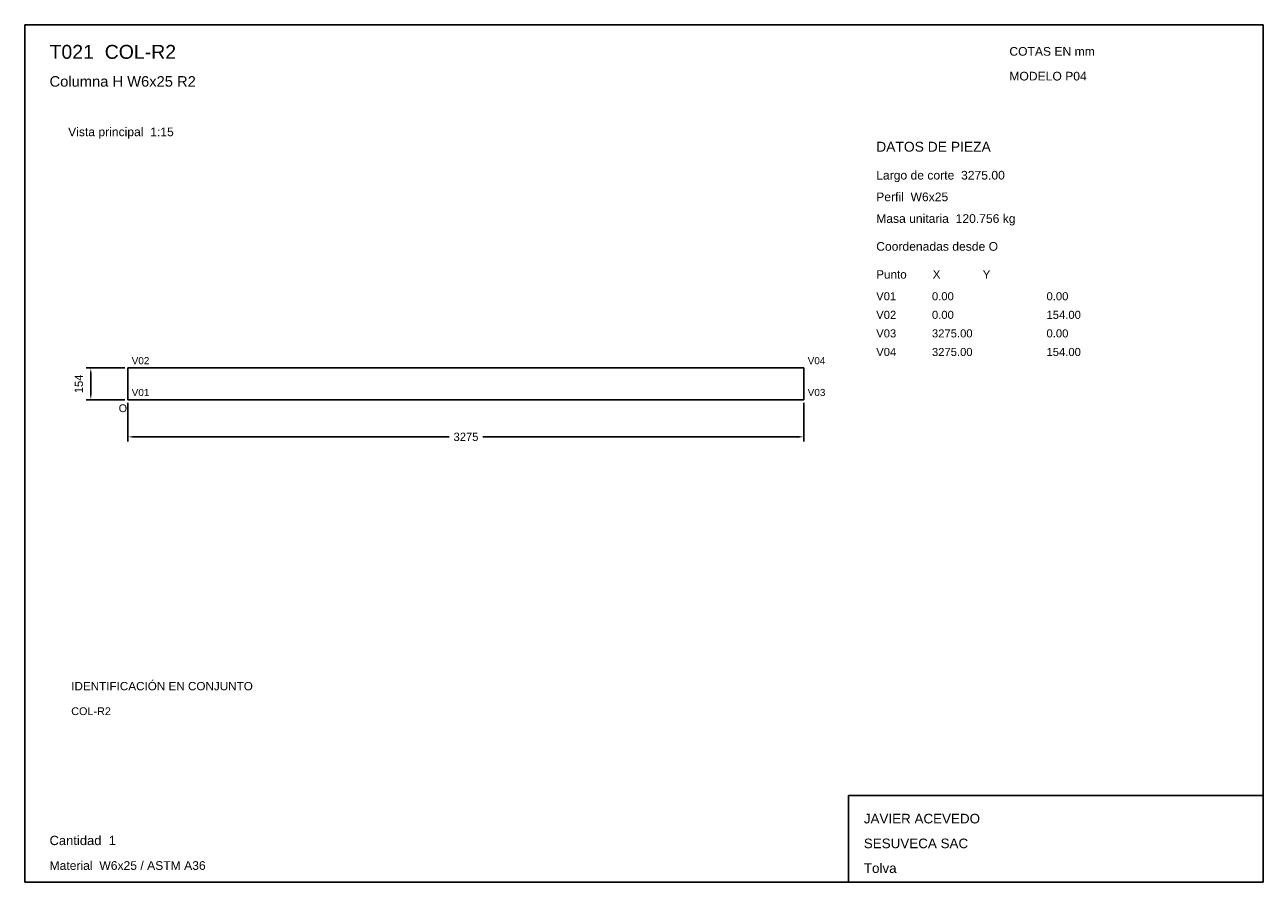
# Model space of a CAD drawing. Header units: millimetres. Extents: x 10 to 410, y 10 to 287.
import ezdxf

# ---------------------------------------------------------------- set-up
doc = ezdxf.new("R2010")
doc.units = ezdxf.units.MM
doc.styles.add('ARIAL', font='arial.ttf')
doc.dimstyles.get("Standard").update_dxf_attribs({"dimtxt": 2.5, "dimasz": 2.5, "dimexe": 1.25, "dimexo": 0.625, "dimtad": 1, "dimcen": 2.5, "dimazin": 3, "dimtfac": 1, "dimtmove": 0, "dimatfit": 3})

# ---------------------------------------------------------------- blocks, each defined once
blk = doc.blocks.new('_CLOSEDFILLED')
at = {"color": 0, "linetype": 'BYBLOCK'}
blk.add_solid([(-1, 0.16), (0, 0), (-1, -0.16)], dxfattribs=at)
blk = doc.blocks.new('*D1')
for p, q in [((43.33, 164.87), (43.33, 152.37)), ((261.67, 164.87), (261.67, 152.37)), ((45.33, 153.87), (147.1, 153.87)), ((157.9, 153.87), (259.67, 153.87))]:
    blk.add_line(p, q)
at = {"layer": 'Defpoints'}
for p in [(43.33, 165.87), (261.67, 165.87), (43.33, 153.87)]:
    blk.add_point(p, dxfattribs=at)
at = {"xscale": 2, "yscale": 2, "rotation": 180}
blk.add_blockref('_CLOSEDFILLED', (43.33, 153.87), dxfattribs=at)
at = {"xscale": 2, "yscale": 2}
blk.add_blockref('_CLOSEDFILLED', (261.67, 153.87), dxfattribs=at)
at = {"insert": (152.5, 153.87), "char_height": 2.7, "attachment_point": 5}
blk.add_mtext('3275', dxfattribs=at)
blk = doc.blocks.new('*D2')
for p, q in [((42.33, 176.13), (29.83, 176.13)), ((31.33, 167.87), (31.33, 174.13)), ((42.33, 165.87), (29.83, 165.87))]:
    blk.add_line(p, q)
at = {"layer": 'Defpoints'}
for p in [(43.33, 176.13), (31.33, 165.87), (43.33, 165.87)]:
    blk.add_point(p, dxfattribs=at)
at = {"xscale": 2, "yscale": 2}
for p, rotation in [((31.33, 176.13), 90), ((31.33, 165.87), 270)]:
    blk.add_blockref('_CLOSEDFILLED', p, dxfattribs=dict(at, rotation=rotation))
at = {"insert": (27.48, 171), "char_height": 2.7, "attachment_point": 5, "rotation": 90}
blk.add_mtext('154', dxfattribs=at)

msp = doc.modelspace()

# ---------------------------------------------------------------- linework, layer by layer
for p, q in [((410, 287), (10, 287)), ((10, 287), (10, 10)), ((410, 10), (410, 287)), ((410, 38), (276, 38)), ((276, 38), (276, 10)), ((410, 10), (410, 38)), ((10, 10), (410, 10)), ((276, 10), (410, 10))]:
    msp.add_line(p, q)
for points in [[(43.33333, 165.86667), (43.33333, 176.13333), (43.33333, 176.13333)], [(261.66667, 176.13333), (43.33333, 176.13333), (43.33333, 176.13333)], [(261.66667, 165.86667), (261.66667, 176.13333), (261.66667, 176.13333)], [(261.66667, 165.86667), (43.33333, 165.86667), (43.33333, 165.86667)]]:
    msp.add_lwpolyline(points)

# ---------------------------------------------------------------- texts
at = {"style": 'ARIAL'}
for s, height, p in [('T021  COL-R2', 4.5, (18, 276)), ('COTAS EN mm', 2.8, (328, 277)), ('Columna H W6x25 R2', 3.4, (18, 267)), ('MODELO P04', 2.8, (328, 269)), ('Vista principal  1:15', 2.8, (24, 251)), ('DATOS DE PIEZA', 3.2, (285, 246)), ('Largo de corte  3275.00', 2.8, (285, 237)), ('Perfil  W6x25', 2.8, (285, 230)), ('Masa unitaria  120.756 kg', 2.8, (285, 223)), ('Coordenadas desde O', 2.8, (285, 214)), ('Punto        X             Y', 2.7, (285, 205)), ('V01', 2.6, (285, 198)), ('0.00', 2.6, (303, 198)), ('0.00', 2.6, (340, 198)), ('V02', 2.6, (285, 192)), ('0.00', 2.6, (303, 192)), ('154.00', 2.6, (340, 192)), ('V03', 2.6, (285, 186)), ('3275.00', 2.6, (303, 186)), ('0.00', 2.6, (340, 186)), ('V04', 2.6, (285, 180)), ('3275.00', 2.6, (303, 180)), ('154.00', 2.6, (340, 180)), ('V02', 2.3, (44.53333, 177.33333)), ('V04', 2.3, (262.86667, 177.33333)), ('V01', 2.3, (44.53333, 167.06667)), ('V03', 2.3, (262.86667, 167.06667)), ('O', 2.5, (40.33333, 161.86667)), ('IDENTIFICACIÓN EN CONJUNTO', 2.7, (25, 72)), ('COL-R2', 2.5, (25, 64)), ('JAVIER ACEVEDO', 3.1, (281, 29)), ('Cantidad  1', 3, (18, 22)), ('SESUVECA SAC', 3.1, (281, 21)), ('Material  W6x25 / ASTM A36', 2.8, (18, 14)), ('Tolva', 3.1, (281, 13))]:
    msp.add_text(s, height=height, dxfattribs=at).set_placement(p)

# ---------------------------------------------------------------- dimensions: what is measured, and where the dimension line sits
dim = msp.add_linear_dim(base=(31.33333, 165.86667), p1=(43.33333, 165.86667), p2=(43.33333, 176.13333), angle=90, dimstyle='Standard', override={"dimtxt": 2.7, "dimasz": 2, "dimexe": 1.5, "dimexo": 1, "dimgap": 1, "dimdec": 2, "dimlfac": 15, "dimzin": 8})
dim.commit()
dim.dimension.update_dxf_attribs({"geometry": '*D2', "text_midpoint": (27.48333, 171)})
dim = msp.add_linear_dim(base=(43.33333, 153.86667), p1=(43.33333, 165.86667), p2=(261.66667, 165.86667), dimstyle='Standard', override={"dimtxt": 2.7, "dimasz": 2, "dimexe": 1.5, "dimexo": 1, "dimgap": 1, "dimdec": 2, "dimlfac": 15, "dimzin": 8})
dim.commit()
dim.dimension.update_dxf_attribs({"geometry": '*D1', "text_midpoint": (152.5, 153.86667)})

doc.saveas('drawing.dxf')
